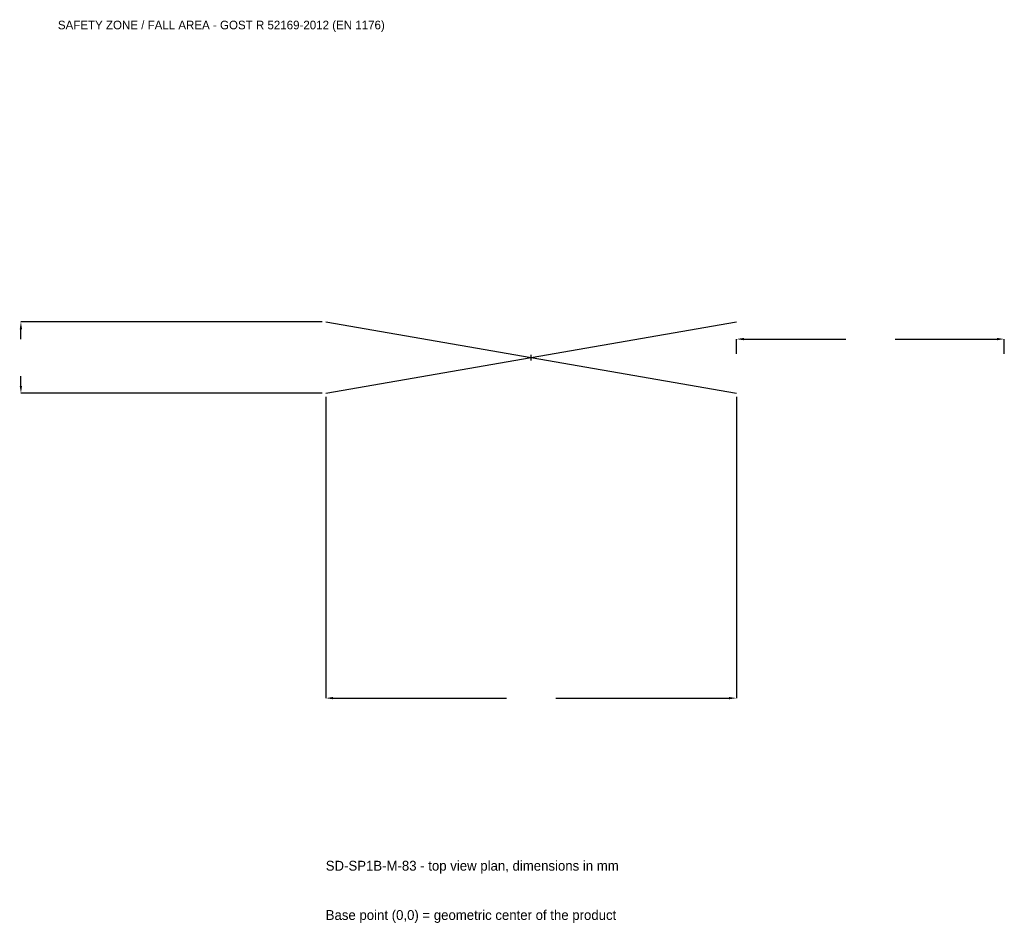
# Model space of a CAD drawing. Extents: x -2864 to 2650, y -3168 to 1892.
import ezdxf

# ---------------------------------------------------------------- set-up
doc = ezdxf.new("R2010")
doc.units = 0
for name, color, linetype in [('GP_MAF_zona_bezopasnosti', 1, 'Continuous'), ('ZSK_DANNYE', 3, 'Continuous'), ('ZSK_KONTUR', 7, 'Continuous'), ('ZSK_RAZMERY', 8, 'Continuous')]:
    doc.layers.add(name, color=color, linetype=linetype)
doc.dimstyles.new('ORION', dxfattribs={"dimtxt": 69, "dimasz": 41.4, "dimexe": 1.25, "dimexo": 20.7, "dimtad": 1, "dimcen": 2.5, "dimazin": 3, "dimtfac": 1, "dimtmove": 0, "dimatfit": 3})

# ---------------------------------------------------------------- blocks, each defined once
blk = doc.blocks.new('_CLOSEDFILLED')
at = {"color": 0, "linetype": 'BYBLOCK'}
blk.add_solid([(-1, 0.16), (0, 0), (-1, -0.16)], dxfattribs=at)
blk = doc.blocks.new('*D1')
for p, q in [((-1150, -220.7), (-1150, -1907)), ((1150, -220.7), (1150, -1907)), ((-1108.6, -1907), (-138, -1907)), ((138, -1907), (1108.6, -1907))]:
    blk.add_line(p, q)
at = {"layer": 'Defpoints'}
for p in [(-1150, -200), (1150, -200), (-1150, -1907)]:
    blk.add_point(p, dxfattribs=at)
at = {"layer": 'ZSK_RAZMERY', "xscale": 41.4, "yscale": 41.4, "rotation": 180}
blk.add_blockref('_CLOSEDFILLED', (-1150, -1907), dxfattribs=at)
at = {"layer": 'ZSK_RAZMERY', "xscale": 41.4, "yscale": 41.4}
blk.add_blockref('_CLOSEDFILLED', (1150, -1907), dxfattribs=at)
blk = doc.blocks.new('*D2')
for p, q in [((-1170.7, 200), (-2857, 200)), ((-2857, 103.5), (-2857, 158.6)), ((-2857, -158.6), (-2857, -103.5)), ((-1170.7, -200), (-2857, -200))]:
    blk.add_line(p, q)
at = {"layer": 'Defpoints'}
for p in [(-1150, 200), (-2857, -200), (-1150, -200)]:
    blk.add_point(p, dxfattribs=at)
at = {"layer": 'ZSK_RAZMERY', "xscale": 41.4, "yscale": 41.4}
for p, rotation in [((-2857, 200), 90), ((-2857, -200), 270)]:
    blk.add_blockref('_CLOSEDFILLED', p, dxfattribs=dict(at, rotation=rotation))
blk = doc.blocks.new('*D3')
for p, q in [((1150, 20.7), (1150, 103.5)), ((1191.4, 103.5), (1762, 103.5)), ((2038, 103.5), (2608.6, 103.5)), ((2650, 20.7), (2650, 103.5))]:
    blk.add_line(p, q)
at = {"layer": 'Defpoints'}
for p in [(1150, 103.5), (1150, 0), (2650, 0)]:
    blk.add_point(p, dxfattribs=at)
at = {"layer": 'ZSK_RAZMERY', "xscale": 41.4, "yscale": 41.4, "rotation": 180}
blk.add_blockref('_CLOSEDFILLED', (1150, 103.5), dxfattribs=at)
at = {"layer": 'ZSK_RAZMERY', "xscale": 41.4, "yscale": 41.4}
blk.add_blockref('_CLOSEDFILLED', (2650, 103.5), dxfattribs=at)
blk = doc.blocks.new('B1')
at = {"layer": 'ZSK_KONTUR'}
for p, q in [((-1150, -200), (1150, 200)), ((-1150, 200), (1150, -200))]:
    blk.add_line(p, q, dxfattribs=at)
at = {"layer": 'ZSK_RAZMERY'}
for p, q in [((-16, 0), (16, 0)), ((0, -16), (0, 16))]:
    blk.add_line(p, q, dxfattribs=at)
at = {"layer": 'GP_MAF_zona_bezopasnosti', "color": 1}
blk.add_text('SAFETY ZONE / FALL AREA - GOST R 52169-2012 (EN 1176)', height=48.3, dxfattribs=at).set_placement((-2650, 1838))
at = {"layer": 'ZSK_RAZMERY'}
dim = blk.add_linear_dim(base=(-2857, -200), p1=(-1150, -200), p2=(-1150, 200), angle=90, dimstyle='ORION', dxfattribs=at)
dim.commit()
dim.dimension.update_dxf_attribs({"geometry": '*D2', "text_midpoint": (-2857, 0)})
for base, p1, p2, picture, middle in [((1150, 103.5), (1150, 0), (2650, 0), '*D3', (1900, 103.5)), ((-1150, -1907), (-1150, -200), (1150, -200), '*D1', (0, -1907))]:
    dim = blk.add_linear_dim(base=base, p1=p1, p2=p2, dimstyle='ORION', dxfattribs=at)
    dim.commit()
    dim.dimension.update_dxf_attribs({"geometry": picture, "text_midpoint": middle})

msp = doc.modelspace()

# ---------------------------------------------------------------- block references
msp.add_blockref('B1', (0, 0))

# ---------------------------------------------------------------- texts
at = {"layer": 'ZSK_DANNYE', "color": 3}
msp.add_text('SD-SP1B-M-83 - top view plan, dimensions in mm', height=55.2, dxfattribs=at).set_placement((-1150, -2873))
at = {"layer": 'ZSK_DANNYE', "color": 7}
msp.add_text('Base point (0,0) = geometric center of the product', height=55.2, dxfattribs=at).set_placement((-1150, -3149))

doc.saveas('drawing.dxf')
